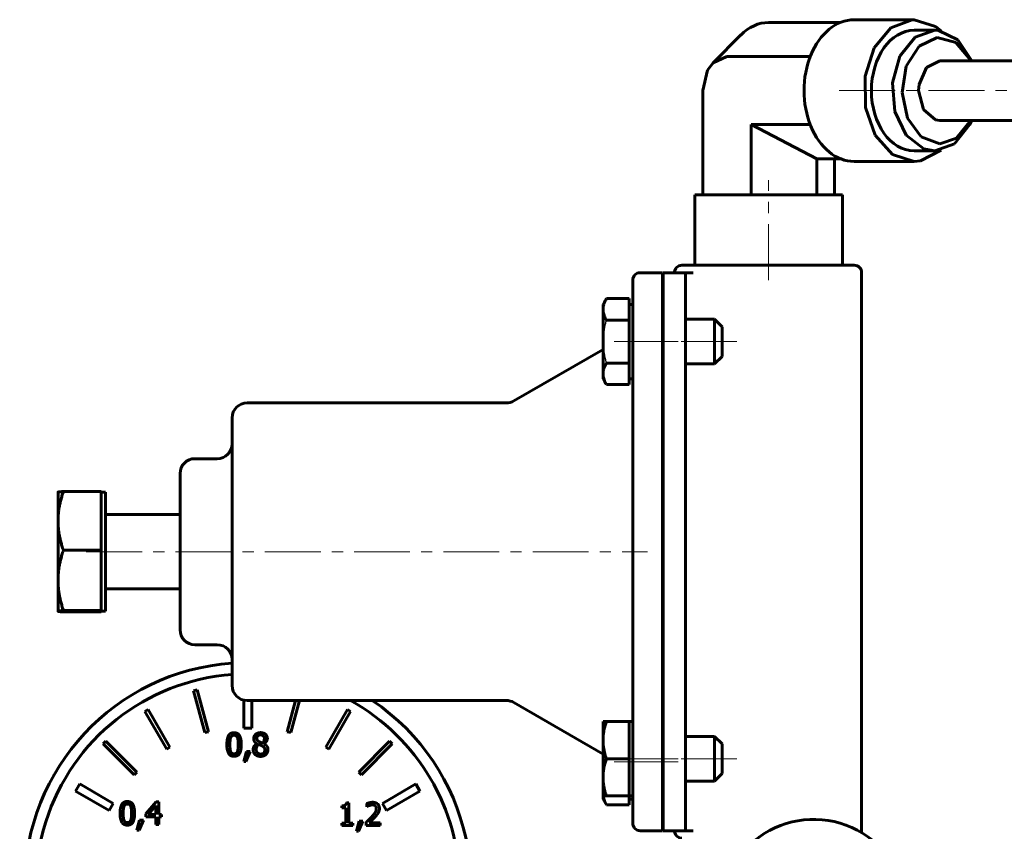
# Model space of a CAD drawing. Header units: millimetres. Extents: x -128 to 128, y -187 to 185.
# Tile 3 of 4: x -101 to 32, y 76 to 185. Entities that reach past the tile are written whole.
import ezdxf

# ---------------------------------------------------------------- set-up
doc = ezdxf.new("R2010")
doc.units = ezdxf.units.MM
for name, pattern in [('K5LT-1', [0]), ('K5LT_AXLED', [12, 7.5, -1.5, 1.5, -1.5]), ('K5LT_BASIC', [0])]:
    doc.linetypes.add(name, pattern=pattern)
doc.layers.add('Системный слой (1)', color=7, linetype='Continuous', true_color=0x6c6c6c)

# ---------------------------------------------------------------- blocks, each defined once
blk = doc.blocks.new('U24')
at = {"layer": 'Системный слой (1)', "color": 143, "linetype": 'K5LT_BASIC', "lineweight": 60, "true_color": 0x33acca}
for p, q in [((-22.25, 80.83), (-22.16, 80.43)), ((-22.16, 80.43), (-22.01, 80.03)), ((-22.01, 80.03), (-21.81, 79.63))]:
    blk.add_line(p, q, dxfattribs=at)
blk = doc.blocks.new('U34')
at = {"layer": 'Системный слой (1)', "color": 143, "linetype": 'K5LT_BASIC', "lineweight": 60, "true_color": 0x33acca}
for p, q in [((-89.1, 121.65), (-89.1, 113.82)), ((-89.1, 113.82), (-89.1, 105.65))]:
    blk.add_line(p, q, dxfattribs=at)
blk = doc.blocks.new('U35')
at = {"layer": 'Системный слой (1)', "color": 143, "linetype": 'K5LT_BASIC', "lineweight": 60, "true_color": 0x33acca}
for p, q in [((-95.5, 105.65), (-95.5, 105.65)), ((-95.5, 105.65), (-95.5, 105.65)), ((-95.5, 105.65), (-95.5, 105.65)), ((-95.5, 105.65), (-95.41, 105.62)), ((-95.41, 105.62), (-95.17, 105.59)), ((-95.17, 105.59), (-94.78, 105.55))]:
    blk.add_line(p, q, dxfattribs=at)
blk = doc.blocks.new('U36')
at = {"layer": 'Системный слой (1)', "color": 143, "linetype": 'K5LT_BASIC', "lineweight": 60, "true_color": 0x33acca}
for p, q in [((7.03, 161.6), (-9.94, 161.6)), ((9.94, 161.6), (7.03, 161.6))]:
    blk.add_line(p, q, dxfattribs=at)
blk = doc.blocks.new('U37')
at = {"layer": 'Системный слой (1)', "color": 143, "linetype": 'K5LT_BASIC', "lineweight": 60, "true_color": 0x33acca}
for p, q in [((21.2, 178.72), (20.22, 176.43)), ((22.99, 179.62), (21.2, 178.72)), ((20.22, 176.43), (20.16, 175.62)), ((20.16, 175.62), (20.8, 173.1)), ((20.8, 173.1), (22.42, 171.71)), ((22.42, 171.71), (22.99, 171.62))]:
    blk.add_line(p, q, dxfattribs=at)
blk = doc.blocks.new('U38')
at = {"layer": 'Системный слой (1)', "color": 143, "linetype": 'K5LT_BASIC', "lineweight": 60, "true_color": 0x33acca}
for p, q in [((20.22, 181.6), (22.65, 182.75)), ((22.65, 182.75), (25.16, 182.08)), ((18.5, 178.91), (20.22, 181.6)), ((25.16, 182.08), (27.12, 179.74)), ((17.94, 175.38), (18.5, 178.91)), ((27.12, 179.74), (27.17, 179.62)), ((18.67, 171.91), (17.94, 175.38)), ((20.51, 169.4), (18.67, 171.91)), ((27.17, 171.62), (25.25, 169.24)), ((22.99, 168.48), (20.51, 169.4)), ((25.25, 169.24), (22.99, 168.48))]:
    blk.add_line(p, q, dxfattribs=at)
blk = doc.blocks.new('U39')
at = {"layer": 'Системный слой (1)', "color": 143, "linetype": 'K5LT_BASIC', "lineweight": 60, "true_color": 0x33acca}
for p, q in [((14.17, 181.37), (16.43, 184.07)), ((16.43, 184.07), (19.3, 185.14)), ((19.3, 185.14), (19.54, 185.15)), ((19.54, 185.15), (22.43, 184.23)), ((22.43, 184.23), (23.2, 183.62)), ((12.95, 177.55), (14.17, 181.37)), ((13, 173.36), (12.95, 177.55)), ((14.32, 169.61), (13, 173.36)), ((16.65, 167.02), (14.32, 169.61)), ((19.54, 166.1), (16.65, 167.02)), ((23.2, 167.62), (20.41, 166.18)), ((20.41, 166.18), (19.54, 166.1))]:
    blk.add_line(p, q, dxfattribs=at)
blk = doc.blocks.new('U40')
at = {"layer": 'Системный слой (1)', "color": 143, "linetype": 'K5LT_BASIC', "lineweight": 60, "true_color": 0x33acca}
for p, q in [((19.67, 182.8), (17.62, 180.25)), ((22.32, 183.72), (19.67, 182.8)), ((22.84, 183.69), (22.32, 183.72)), ((25.42, 182.43), (22.84, 183.69)), ((27.29, 179.62), (25.42, 182.43)), ((17.62, 180.25), (16.64, 176.65)), ((16.64, 176.65), (16.95, 172.82)), ((16.95, 172.82), (18.47, 169.62)), ((24.97, 168.45), (27.01, 171)), ((27.01, 171), (27.29, 171.62)), ((18.47, 169.62), (20.87, 167.79)), ((22.32, 167.53), (24.97, 168.45)), ((20.87, 167.79), (22.32, 167.53))]:
    blk.add_line(p, q, dxfattribs=at)
blk = doc.blocks.new('U41')
at = {"layer": 'Системный слой (1)', "color": 143, "linetype": 'K5LT_BASIC', "lineweight": 60, "true_color": 0x33acca}
for p, q in [((-7.47, 179.36), (-5.6, 180.2)), ((-8.2, 178.36), (-7.47, 179.36)), ((-8.84, 175.62), (-8.2, 178.36))]:
    blk.add_line(p, q, dxfattribs=at)
blk = doc.blocks.new('U44')
at = {"layer": 'Системный слой (1)', "color": 143, "linetype": 'K5LT_BASIC', "lineweight": 60, "true_color": 0x33acca}
for start, end in [(94.0124, 180), (328.8911, 56.0991), (180, 230.4756), (248.0458, 305.2475)]:
    blk.add_arc((-70, 68.75), 30, start, end, dxfattribs=at)
blk = doc.blocks.new('U46')
at = {"layer": 'Системный слой (1)', "color": 143, "linetype": 'K5LT_BASIC', "lineweight": 60, "true_color": 0x33acca}
for start, end in [(94.2289, 230.5536), (0, 61.0105), (327.0098, 0), (249.6764, 300.6099)]:
    blk.add_arc((-70, 68.75), 28.47, start, end, dxfattribs=at)

msp = doc.modelspace()

# ---------------------------------------------------------------- linework, layer by layer
at = {"layer": 'Системный слой (1)', "color": 143, "linetype": 'K5LT_BASIC', "lineweight": 60, "true_color": 0x33acca}
for p, q in [((9.63, 184.78), (0, 184.78)), ((11.49, 185.15), (19.54, 185.15)), ((-3.74, 183.1), (-7.47, 179.36)), ((19.54, 183.72), (22.32, 183.72)), ((5.59, 180.2), (-5.6, 180.2)), ((22.99, 179.62), (33.6, 179.62)), ((-8.84, 161.6), (-8.84, 175.62)), ((6.47, 166.47), (-2.37, 171.05)), ((5.59, 171.05), (-2.37, 171.05)), ((-2.37, 161.6), (-2.37, 171.05)), ((22.99, 171.62), (33.6, 171.62)), ((19.54, 167.53), (22.32, 167.53)), ((9.63, 166.47), (6.47, 166.47)), ((6.47, 161.6), (6.47, 166.47)), ((8.84, 161.6), (8.84, 166.47)), ((11.49, 166.1), (19.54, 166.1)), ((-9.94, 152.15), (-9.94, 161.6)), ((9.94, 152.15), (9.94, 161.6)), ((-14.26, 151.15), (-17.26, 151.15)), ((-14.26, 141.15), (-14.26, 151.15)), ((-14.16, 151.15), (-14.16, 141.15)), ((-14.16, 151.15), (-11.16, 151.15)), ((0, 152.15), (-11.66, 152.15)), ((-10.16, 151.15), (-11.16, 151.15)), ((-11.16, 151.15), (-11.16, 141.15)), ((11.5, 152.15), (0, 152.15)), ((12.5, 76.15), (12.5, 151.15)), ((-18.26, 150.15), (-18.26, 141.15)), ((-21.81, 147.67), (-22.26, 146.89)), ((-22.26, 146.89), (-22.26, 146.22)), ((-18.76, 147.67), (-21.81, 147.67)), ((-18.76, 147.67), (-18.76, 146.22)), ((-18.26, 146.89), (-18.76, 146.89)), ((-22.26, 146.22), (-22.26, 141.89)), ((-18.76, 146.22), (-18.76, 144.78)), ((-18.76, 144.78), (-21.81, 144.78)), ((-18.76, 144.78), (-18.76, 141.89)), ((-14.26, 144.89), (-14.16, 144.89)), ((-11.16, 144.89), (-7.26, 144.89)), ((-7.26, 144.89), (-7.26, 138.89)), ((-7.26, 144.89), (-6.26, 143.89)), ((-6.26, 143.89), (-6.26, 139.89)), ((-22.26, 141.89), (-22.26, 137.56)), ((-18.76, 141.89), (-18.76, 139.01)), ((-34.25, 133.92), (-22.26, 140.84)), ((-18.26, 141.15), (-18.26, 86.15)), ((-14.26, 86.15), (-14.26, 141.15)), ((-14.16, 141.15), (-14.16, 86.15)), ((-11.16, 141.15), (-11.16, 86.15)), ((-18.76, 139.01), (-21.81, 139.01)), ((-18.76, 139.01), (-18.76, 137.56)), ((-7.26, 138.89), (-6.26, 139.89)), ((-14.26, 138.89), (-14.16, 138.89)), ((-11.16, 138.89), (-7.26, 138.89)), ((-22.26, 137.56), (-22.26, 136.89)), ((-21.81, 136.12), (-22.26, 136.89)), ((-18.76, 137.56), (-18.76, 136.12)), ((-18.26, 136.89), (-18.76, 136.89)), ((-18.76, 136.12), (-21.81, 136.12)), ((-35.25, 133.65), (-70.1, 133.65)), ((-72.1, 131.65), (-72.1, 95.65)), ((-74.1, 126.15), (-77.1, 126.15)), ((-79.1, 124.15), (-79.1, 103.15)), ((-89.7, 121.74), (-94.78, 121.74)), ((-89.7, 121.74), (-89.7, 117.79)), ((-95.5, 117.79), (-95.5, 121.65)), ((-89.7, 121.65), (-89.1, 121.65)), ((-95.5, 109.8), (-95.5, 117.79)), ((-89.7, 117.79), (-89.7, 113.84)), ((-89.1, 118.65), (-79.1, 118.65)), ((-89.7, 113.84), (-94.78, 113.84)), ((-89.7, 113.84), (-89.7, 109.8)), ((-95.5, 105.65), (-95.5, 109.8)), ((-89.7, 109.8), (-89.7, 105.75)), ((-89.1, 108.65), (-79.1, 108.65)), ((-95.5, 105.65), (-95.5, 105.65)), ((-89.7, 105.75), (-94.78, 105.75)), ((-89.7, 105.55), (-94.78, 105.55)), ((-89.7, 105.75), (-89.7, 105.65)), ((-89.7, 105.65), (-89.1, 105.65)), ((-89.7, 105.65), (-89.7, 105.55)), ((-74.1, 101.15), (-77.1, 101.15)), ((-76.8, 95.1), (-77.28, 94.97)), ((-77.28, 94.97), (-75.77, 89.33)), ((-75.29, 89.46), (-76.8, 95.1)), ((-70.55, 93.7), (-70.55, 89.95)), ((-35.25, 93.65), (-70.1, 93.65)), ((-69.45, 89.95), (-69.45, 93.65)), ((-63.59, 93.65), (-64.71, 89.46)), ((-64.23, 89.33), (-63.07, 93.65)), ((-34.25, 93.38), (-22.26, 86.46)), ((-83.39, 92.44), (-83.82, 92.19)), ((-83.82, 92.19), (-80.9, 87.13)), ((-80.47, 87.38), (-83.39, 92.44)), ((-56.61, 92.44), (-59.53, 87.38)), ((-59.1, 87.13), (-56.18, 92.19)), ((-56.18, 92.19), (-56.61, 92.44)), ((-22.26, 90.83), (-21.81, 90.83)), ((-22.26, 90.83), (-22.26, 88.33)), ((-18.76, 90.83), (-21.81, 90.83)), ((-18.76, 90.83), (-18.76, 88.33)), ((-18.26, 90.83), (-18.76, 90.83)), ((-75.77, 89.33), (-75.29, 89.46)), ((-70.55, 89.95), (-69.45, 89.95)), ((-64.71, 89.46), (-64.23, 89.33)), ((-14.26, 88.83), (-14.16, 88.83)), ((-11.16, 88.83), (-7.26, 88.83)), ((-7.26, 88.83), (-7.26, 82.83)), ((-7.26, 88.83), (-6.26, 87.83)), ((-89.06, 88.17), (-89.42, 87.81)), ((-89.42, 87.81), (-85.29, 83.68)), ((-84.93, 84.04), (-89.06, 88.17)), ((-80.9, 87.13), (-80.47, 87.38)), ((-68.76, 87.85), (-68.76, 87.84)), ((-68.07, 87.94), (-68.5, 88.13)), ((-67.83, 87.82), (-67.83, 87.83)), ((-59.53, 87.38), (-59.1, 87.13)), ((-50.94, 88.17), (-55.07, 84.04)), ((-54.71, 83.68), (-50.58, 87.81)), ((-50.58, 87.81), (-50.94, 88.17)), ((-22.26, 88.33), (-22.26, 83.33)), ((-18.76, 88.33), (-18.76, 85.83)), ((-6.26, 87.83), (-6.26, 83.83)), ((-70.19, 86.79), (-70.55, 85.45)), ((-70.25, 85.45), (-69.68, 86.79)), ((-69.68, 86.79), (-70.19, 86.79)), ((-18.26, 86.15), (-18.26, 77.15)), ((-14.26, 76.15), (-14.26, 86.15)), ((-14.16, 86.15), (-14.16, 76.15)), ((-11.16, 86.15), (-11.16, 76.15)), ((-70.55, 85.45), (-70.25, 85.45)), ((-18.76, 85.83), (-21.81, 85.83)), ((-18.76, 85.83), (-18.76, 83.33)), ((-85.29, 83.68), (-84.93, 84.04)), ((-55.07, 84.04), (-54.71, 83.68)), ((-7.26, 82.83), (-6.26, 83.83)), ((-92.59, 82.43), (-93.14, 81.47)), ((-88.09, 79.83), (-92.59, 82.43)), ((-47.41, 82.43), (-51.91, 79.83)), ((-46.86, 81.47), (-47.41, 82.43)), ((-22.26, 83.33), (-22.26, 80.83)), ((-18.76, 83.33), (-18.76, 80.83)), ((-14.26, 82.83), (-14.16, 82.83)), ((-14.26, 82.41), (-14.16, 82.41)), ((-11.16, 82.83), (-7.26, 82.83)), ((-93.14, 81.47), (-88.64, 78.87)), ((-51.36, 78.87), (-46.86, 81.47)), ((-22.26, 80.83), (-22.26, 80.41)), ((-21.81, 80.83), (-22.26, 80.83)), ((-18.76, 80.83), (-21.81, 80.83)), ((-18.76, 80.83), (-18.76, 79.63)), ((-18.26, 80.83), (-18.76, 80.83)), ((-88.64, 78.87), (-88.09, 79.83)), ((-82.32, 80.01), (-83.69, 78.44)), ((-83.37, 78.34), (-82.34, 79.53)), ((-82.34, 79.53), (-82.34, 78.34)), ((-81.95, 80.01), (-82.32, 80.01)), ((-81.95, 78.34), (-81.95, 80.01)), ((-57.38, 79.49), (-57.38, 79.21)), ((-56.44, 79.92), (-56.75, 79.92)), ((-56.44, 77.17), (-56.44, 79.92)), ((-54, 79.79), (-54, 79.35)), ((-53.98, 79.35), (-53.68, 79.52)), ((-51.91, 79.83), (-51.36, 78.87)), ((-21.81, 79.63), (-22.26, 80.41)), ((-18.76, 79.63), (-21.81, 79.63)), ((-18.26, 80.41), (-18.76, 80.41)), ((-83.69, 78.44), (-83.69, 78.01)), ((-82.34, 78.34), (-83.37, 78.34)), ((-81.59, 78.34), (-81.95, 78.34)), ((-81.59, 78.01), (-81.59, 78.34)), ((-57.38, 79.21), (-56.83, 79.21)), ((-56.83, 79.21), (-56.83, 77.17)), ((-54, 79.35), (-53.98, 79.35)), ((-84.53, 77.55), (-84.89, 76.21)), ((-84.59, 76.21), (-84.02, 77.55)), ((-84.02, 77.55), (-84.53, 77.55)), ((-83.69, 78.01), (-82.34, 78.01)), ((-82.34, 78.01), (-82.34, 76.97)), ((-82.34, 76.97), (-81.95, 76.97)), ((-81.95, 76.97), (-81.95, 78.01)), ((-81.95, 78.01), (-81.59, 78.01)), ((-56.83, 77.17), (-57.38, 77.17)), ((-57.38, 77.17), (-57.38, 76.86)), ((-57.38, 76.86), (-55.9, 76.86)), ((-55.9, 77.17), (-56.44, 77.17)), ((-55.9, 76.86), (-55.9, 77.17)), ((-55.05, 77.44), (-55.41, 76.1)), ((-55.11, 76.1), (-54.54, 77.44)), ((-54.54, 77.44), (-55.05, 77.44)), ((-54.07, 77.29), (-54.07, 76.86)), ((-54.07, 76.86), (-52.19, 76.86)), ((-53.68, 77.21), (-52.88, 78)), ((-52.19, 77.21), (-53.68, 77.21)), ((-52.19, 76.86), (-52.19, 77.21)), ((-84.89, 76.21), (-84.59, 76.21)), ((-55.41, 76.1), (-55.11, 76.1)), ((-17.26, 76.15), (-14.26, 76.15)), ((-14.16, 76.15), (-11.16, 76.15)), ((-11.16, 76.15), (-10.16, 76.15))]:
    msp.add_line(p, q, dxfattribs=at)
at = {"layer": 'Системный слой (1)', "color": 30, "linetype": 'K5LT_AXLED', "lineweight": 18, "true_color": 0xff8000}
for p, q in [((9.49, 175.62), (35.6, 175.62)), ((0, 150.15), (0, 163.6)), ((-16.26, 141.89), (-20.76, 141.89)), ((-12.16, 141.89), (-16.26, 141.89)), ((-4.26, 141.89), (-13.16, 141.89)), ((-91.7, 113.65), (-16.26, 113.65)), ((-16.26, 85.83), (-20.76, 85.83)), ((-16.26, 85.41), (-20.76, 85.41)), ((-12.16, 85.83), (-16.26, 85.83)), ((-12.16, 85.41), (-16.26, 85.41)), ((-4.26, 85.83), (-13.16, 85.83))]:
    msp.add_line(p, q, dxfattribs=at)
at = {"layer": 'Системный слой (1)', "color": 143, "linetype": 'K5LT_BASIC', "lineweight": 60, "true_color": 0x33acca}
for centre, radius, start, end in [((-17.26, 150.15), 1, 90, 180), ((-11.66, 151.15), 1, 90, 180), ((11.5, 151.15), 1, 0, 90), ((-70.1, 131.65), 2, 90, 180), ((-35.25, 135.65), 2, 270, 300), ((-74.1, 128.15), 2, 270, 0), ((-77.1, 124.15), 2, 90, 180), ((-77.1, 103.15), 2, 180, 270), ((-74.1, 99.15), 2, 0, 90), ((-70.1, 95.65), 2, 180, 270), ((-35.25, 91.65), 2, 60, 90), ((-17.26, 77.15), 1, 180, 270), ((6.06, 65.17), 12.5, 9.7518, 129.7518), ((-11.66, 76.15), 1, 180, 270), ((11.5, 76.15), 1, 345.4592, 0)]:
    msp.add_arc(centre, radius, start, end, dxfattribs=at)
for centre, major_axis, start_param, end_param in [((0, 175.62), (0, -9.15), 3.141593, 3.757072), ((11.49, 175.62), (0, 9.52), 0, 3.141593), ((19.54, 175.62), (0, -8.1), 3.141593, 6.283185)]:
    msp.add_ellipse(centre, major_axis=major_axis, ratio=0.707107, start_param=start_param, end_param=end_param, dxfattribs=at)
for points, knots in [([(-21.81, 147.67), (-21.87, 147.56), (-21.96, 147.4), (-22.06, 147.16), (-22.14, 146.97), (-22.19, 146.79), (-22.23, 146.59), (-22.25, 146.4), (-22.26, 146.27), (-22.26, 146.22)], [0, 0, 0, 0, 2.192924, 3.518258, 4.904265, 6.184645, 7.247847, 9.058584, 10, 10, 10, 10]), ([(-22.26, 146.22), (-22.26, 146.13), (-22.25, 145.96), (-22.2, 145.7), (-22.14, 145.48), (-22.02, 145.16), (-21.91, 144.94), (-21.81, 144.78)], [0, 0, 0, 0, 1.447402, 2.799721, 4.280074, 5.188369, 8, 8, 8, 8]), ([(-21.81, 139.01), (-21.87, 138.9), (-21.96, 138.74), (-22.06, 138.5), (-22.14, 138.31), (-22.19, 138.13), (-22.23, 137.93), (-22.25, 137.74), (-22.26, 137.61), (-22.26, 137.56)], [0, 0, 0, 0, 2.192924, 3.518258, 4.904265, 6.184645, 7.247847, 9.058584, 10, 10, 10, 10]), ([(-22.26, 137.56), (-22.26, 137.47), (-22.25, 137.3), (-22.2, 137.04), (-22.14, 136.82), (-22.02, 136.5), (-21.91, 136.28), (-21.81, 136.12)], [0, 0, 0, 0, 1.447402, 2.799721, 4.280074, 5.188369, 8, 8, 8, 8]), ([(-21.81, 90.83), (-21.87, 90.65), (-21.96, 90.36), (-22.06, 89.96), (-22.14, 89.63), (-22.19, 89.31), (-22.23, 88.96), (-22.25, 88.64), (-22.26, 88.41), (-22.26, 88.33)], [0, 0, 0, 0, 2.192924, 3.518258, 4.904265, 6.184645, 7.247847, 9.058584, 10, 10, 10, 10]), ([(-22.26, 88.33), (-22.26, 88.18), (-22.25, 87.88), (-22.2, 87.43), (-22.14, 87.04), (-22.02, 86.5), (-21.91, 86.11), (-21.81, 85.83)], [0, 0, 0, 0, 1.447402, 2.799721, 4.280074, 5.188369, 8, 8, 8, 8]), ([(-21.81, 85.83), (-21.87, 85.65), (-21.96, 85.36), (-22.06, 84.96), (-22.14, 84.63), (-22.19, 84.31), (-22.23, 83.96), (-22.25, 83.64), (-22.26, 83.41), (-22.26, 83.33)], [0, 0, 0, 0, 2.192924, 3.518258, 4.904265, 6.184645, 7.247847, 9.058584, 10, 10, 10, 10]), ([(-22.26, 83.33), (-22.26, 83.18), (-22.25, 82.88), (-22.2, 82.43), (-22.14, 82.04), (-22.02, 81.5), (-21.91, 81.11), (-21.81, 80.83)], [0, 0, 0, 0, 1.447402, 2.799721, 4.280074, 5.188369, 8, 8, 8, 8])]:
    msp.add_open_spline(points, degree=3, knots=knots, dxfattribs=at)
at = {"layer": 'Системный слой (1)', "color": 7, "linetype": 'K5LT-1'}
for points, knots in [([(-21.81, 144.78), (-21.83, 144.72), (-21.88, 144.56), (-21.96, 144.25), (-22.06, 143.82), (-22.14, 143.37), (-22.2, 142.96), (-22.23, 142.66), (-22.24, 142.42), (-22.25, 142.25), (-22.26, 142.07), (-22.26, 141.95), (-22.26, 141.89)], [0, 0, 0, 0, 1.432862, 3.725441, 7.16431, 11.338281, 14.003711, 16.66914, 18.001855, 19.33457, 20.667285, 22, 22, 22, 22]), ([(-22.26, 141.89), (-22.26, 141.81), (-22.26, 141.65), (-22.25, 141.41), (-22.23, 141.17), (-22.2, 140.86), (-22.15, 140.5), (-22.07, 140.02), (-21.96, 139.52), (-21.86, 139.16), (-21.81, 139.01)], [0, 0, 0, 0, 1.818464, 3.636928, 5.455392, 7.273856, 10.465691, 13.657526, 18.304216, 22, 22, 22, 22])]:
    msp.add_open_spline(points, degree=3, knots=knots, dxfattribs=at)
at = {"layer": 'Системный слой (1)', "color": 143, "linetype": 'K5LT_BASIC', "lineweight": 60, "true_color": 0x33acca}
for points, weights in [([(-94.78, 121.74), (-95.5, 119.63), (-95.5, 117.79)], [1, 1.0379548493, 1]), ([(-95.5, 121.65), (-95.47, 121.69), (-94.78, 121.74)], [1.00275898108, 1.03652120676, 1]), ([(-95.5, 117.79), (-95.5, 115.96), (-94.78, 113.84)], [1, 1.0379548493, 1]), ([(-94.78, 113.84), (-95.5, 111.67), (-95.5, 109.8)], [1, 1.0379548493, 1]), ([(-95.5, 109.8), (-95.5, 107.92), (-94.78, 105.75)], [1, 1.0379548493, 1]), ([(-94.78, 105.75), (-95.5, 105.7), (-95.5, 105.65)], [1, 1.0379548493, 1])]:
    msp.add_rational_spline(points, weights, degree=2, dxfattribs=at)
for points in [[(-71.84, 89.32), (-72.34, 89.32), (-72.81, 88.56), (-72.81, 87.73)], [(-72.4, 87.73), (-72.4, 88.03), (-72.36, 88.51), (-72.29, 88.66)], [(-72.29, 88.66), (-72.23, 88.82), (-72.01, 88.98), (-71.84, 88.98)], [(-70.87, 87.73), (-70.87, 88.53), (-71.34, 89.32), (-71.84, 89.32)], [(-71.84, 88.98), (-71.67, 88.98), (-71.45, 88.82), (-71.39, 88.67)], [(-71.39, 88.67), (-71.33, 88.51), (-71.28, 88.05), (-71.28, 87.73)], [(-68.28, 89.33), (-68.68, 89.33), (-69.2, 88.87), (-69.2, 88.53)], [(-68.79, 88.57), (-68.79, 88.78), (-68.51, 89.03), (-68.29, 89.03)], [(-68.29, 89.03), (-68.04, 89.03), (-67.77, 88.75), (-67.77, 88.55)], [(-67.37, 88.55), (-67.37, 88.89), (-67.87, 89.33), (-68.28, 89.33)], [(-72.81, 87.73), (-72.81, 86.93), (-72.34, 86.15), (-71.84, 86.15)], [(-72.3, 86.81), (-72.36, 86.98), (-72.4, 87.41), (-72.4, 87.73)], [(-71.84, 86.15), (-71.34, 86.15), (-70.87, 86.91), (-70.87, 87.73)], [(-71.28, 87.73), (-71.28, 87.42), (-71.33, 86.96), (-71.39, 86.81)], [(-68.76, 87.84), (-69.01, 87.71), (-69.28, 87.3), (-69.28, 87.05)], [(-69.2, 88.53), (-69.2, 88.29), (-68.99, 87.98), (-68.76, 87.85)], [(-68.87, 87.08), (-68.87, 87.29), (-68.68, 87.62), (-68.52, 87.73)], [(-68.5, 88.13), (-68.65, 88.21), (-68.79, 88.42), (-68.79, 88.57)], [(-68.52, 87.73), (-68.37, 87.68), (-68.14, 87.58), (-68.07, 87.54)], [(-67.77, 88.55), (-67.77, 88.36), (-67.89, 88.07), (-68.07, 87.94)], [(-68.07, 87.54), (-67.86, 87.43), (-67.71, 87.21), (-67.71, 87.02)], [(-67.83, 87.83), (-67.61, 87.95), (-67.37, 88.35), (-67.37, 88.55)], [(-67.29, 87.06), (-67.29, 87.34), (-67.57, 87.7), (-67.83, 87.82)], [(-71.84, 86.48), (-72.02, 86.48), (-72.24, 86.66), (-72.3, 86.81)], [(-71.39, 86.81), (-71.45, 86.65), (-71.67, 86.48), (-71.84, 86.48)], [(-69.28, 87.05), (-69.28, 86.86), (-69.14, 86.53), (-69.02, 86.4)], [(-69.02, 86.4), (-68.89, 86.28), (-68.51, 86.14), (-68.28, 86.14)], [(-68.28, 86.45), (-68.53, 86.45), (-68.87, 86.81), (-68.87, 87.08)], [(-68.28, 86.14), (-67.86, 86.14), (-67.29, 86.67), (-67.29, 87.06)], [(-67.71, 87.02), (-67.71, 86.75), (-68.02, 86.45), (-68.28, 86.45)], [(-86.18, 80.08), (-86.68, 80.08), (-87.16, 79.31), (-87.16, 78.49)], [(-86.74, 78.49), (-86.74, 78.79), (-86.7, 79.26), (-86.63, 79.42)], [(-86.63, 79.42), (-86.57, 79.58), (-86.35, 79.74), (-86.18, 79.74)], [(-85.21, 78.49), (-85.21, 79.29), (-85.68, 80.08), (-86.18, 80.08)], [(-86.18, 79.74), (-86.01, 79.74), (-85.79, 79.58), (-85.73, 79.42)], [(-85.73, 79.42), (-85.67, 79.27), (-85.62, 78.8), (-85.62, 78.49)], [(-56.75, 79.92), (-56.77, 79.67), (-57.07, 79.49), (-57.38, 79.49)], [(-53.22, 79.97), (-53.43, 79.97), (-53.88, 79.85), (-54, 79.79)], [(-53.68, 79.52), (-53.58, 79.56), (-53.36, 79.62), (-53.25, 79.62)], [(-53.25, 79.62), (-53.14, 79.62), (-52.95, 79.55), (-52.88, 79.49)], [(-52.31, 79.13), (-52.31, 79.52), (-52.8, 79.97), (-53.22, 79.97)], [(-52.88, 79.49), (-52.81, 79.43), (-52.73, 79.24), (-52.73, 79.11)], [(-87.16, 78.49), (-87.16, 77.68), (-86.68, 76.9), (-86.18, 76.9)], [(-86.64, 77.57), (-86.7, 77.74), (-86.74, 78.17), (-86.74, 78.49)], [(-86.18, 76.9), (-85.68, 76.9), (-85.21, 77.67), (-85.21, 78.49)], [(-85.62, 78.49), (-85.62, 78.18), (-85.67, 77.71), (-85.73, 77.56)], [(-52.73, 79.11), (-52.73, 78.87), (-52.98, 78.41), (-53.33, 78.02)], [(-52.88, 78), (-52.76, 78.13), (-52.55, 78.39), (-52.47, 78.52)], [(-52.47, 78.52), (-52.4, 78.65), (-52.31, 78.95), (-52.31, 79.13)], [(-86.18, 77.24), (-86.36, 77.24), (-86.58, 77.41), (-86.64, 77.57)], [(-85.73, 77.56), (-85.79, 77.4), (-86.01, 77.24), (-86.18, 77.24)], [(-53.33, 78.02), (-53.5, 77.83), (-53.87, 77.48), (-54.07, 77.29)]]:
    msp.add_open_spline(points, degree=2, dxfattribs=at)

# ---------------------------------------------------------------- block references
at = {"layer": 'Системный слой (1)'}
for name in ['U39', 'U40', 'U38', 'U41', 'U37', 'U36', 'U34', 'U35', 'U44', 'U46', 'U24']:
    msp.add_blockref(name, (0, 0), dxfattribs=at)

doc.saveas('drawing.dxf')
